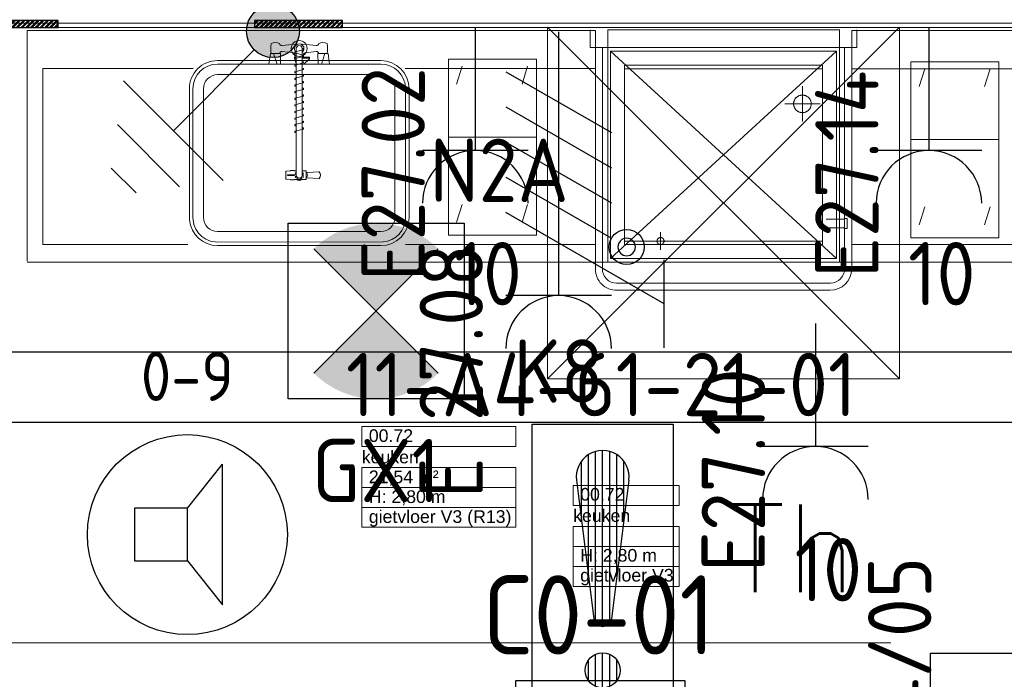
# Model space of a CAD drawing. Header units: millimetres. Extents: x -39149 to 267781, y -2340 to 58540.
# Tile 177 of 244: x 44840 to 47638, y 4997 to 6872. Entities that reach past the tile are written whole.
import ezdxf
from ezdxf.enums import TextEntityAlignment as Align

# ---------------------------------------------------------------- set-up
doc = ezdxf.new("R2010")
doc.units = ezdxf.units.MM
doc.header["$LTSCALE"] = 100
doc.header["$MEASUREMENT"] = 0
for name, pattern in [('B0605', [141, 70, -35, 1, -35]), ('B0701', [46.823999, 31.199999, -15.624]), ('E_GOOT2', [2000, 1000, 1000])]:
    doc.linetypes.add(name, pattern=pattern)
for name, color, linetype in [('00  Bestaand', 7, 'Continuous'), ('000025--bestaand', 9, 'Continuous'), ('22 C Binnenwanden', 7, 'Continuous'), ('22 C Binnenwanden Laagscheidingslijnen', 7, 'Continuous'), ('45 Plafond', 7, 'Continuous'), ('73 Keuken', 7, 'Continuous'), ('A Stramien', 7, 'Continuous'), ('Achterhout', 6, 'Continuous'), ('AL$1A---_ALGEMEEN--bestaand', 9, 'Continuous'), ('BL$4----', 7, 'Continuous'), ('EL6121--', 3, 'Continuous'), ('EL6122--_L', 4, 'Continuous'), ('EL6131--_KG', 3, 'Continuous'), ('EL6221--_KRACHT_400', 3, 'Continuous'), ('EL6222--_KRACHT_230', 3, 'Continuous'), ('EL6311--_LICHT_BINNEN', 3, 'Continuous'), ('EL6421--_GELUID', 3, 'Continuous'), ('EL6441--_DATACOM', 3, 'Continuous'), ('EL6511--_BRANDMELD', 3, 'Continuous'), ('EL6521--bestaand', 7, 'Continuous'), ('Z Ruimteoppervlak', 7, 'Continuous'), ('Z Ruimteoppervlak Zone label', 7, 'Continuous'), ('Z Ruimteoppervlak Zone tekst', 7, 'Continuous')]:
    doc.layers.add(name, color=color, linetype=linetype)
doc.styles.add('buro-012', font='isocp.shx', dxfattribs={"height": 120})
doc.styles.add('BURO-018', font='isocp.shx', dxfattribs={"height": 180})
doc.styles.add('GENERATED_STYLE_1', font='arial.ttf')
doc.styles.add('GENERATED_STYLE_2', font='swiss.ttf')
doc.styles.add('GENERATED_STYLE_3', font='swiss.ttf', dxfattribs={"width": 0.96})
doc.styles.add('ISO25', font='ISO', dxfattribs={"height": 225})
doc.styles.add('STABICAD-012', font='ISOCP.SHX', dxfattribs={"height": 1.2})
doc.styles.add('STABICAD-018', font='ISOCP.SHX', dxfattribs={"height": 1.8})
doc.styles.get("Standard").update_dxf_attribs({"font": 'txt', "bigfont": 'BIGFONT.SHX'})

# ---------------------------------------------------------------- blocks, each defined once
blk = doc.blocks.new('Slab_119_7', base_point=(34211.5, 612.1))
at = {"layer": '45 Plafond', "color": 8, "linetype": 'Continuous', "lineweight": 0}
blk.add_lwpolyline([(34211.5, 612.1, 0.066229), (50336.5, 5152.1), (50336.5, 11626.8), (48610, 11626.8), (48610, 11625), (43211.5, 11625), (43211.5, 5466.1), (41411.5, 5466.1), (41411.5, 10199.6), (34211.5, 10199.6)], format="xyb", close=True, dxfattribs=at)
blk = doc.blocks.new('keuken_00.72_43_7', base_point=(46031, 5574.2))
at = {"layer": 'Z Ruimteoppervlak Zone label', "color": 8, "linetype": 'Continuous', "lineweight": 0}
for p, q in [((45812, 5715.6), (46249.9, 5715.6)), ((45812, 5659), (45812, 5715.6)), ((46249.9, 5715.6), (46249.9, 5659)), ((46249.9, 5659), (45812, 5659)), ((45812, 5598.7), (46249.9, 5598.7)), ((45812, 5542.1), (45812, 5598.7)), ((46249.9, 5598.7), (46249.9, 5542.1)), ((46249.9, 5542.1), (45812, 5542.1)), ((45812, 5542.1), (46249.9, 5542.1)), ((45812, 5485.5), (45812, 5542.1)), ((46249.9, 5542.1), (46249.9, 5485.5)), ((46249.9, 5485.5), (45812, 5485.5)), ((45812, 5485.5), (46249.9, 5485.5)), ((45812, 5428.9), (45812, 5485.5)), ((46249.9, 5485.5), (46249.9, 5428.9)), ((46249.9, 5428.9), (45812, 5428.9))]:
    blk.add_line(p, q, dxfattribs=at)
at = {"linetype": 'Continuous', "lineweight": 0, "flags": 1}
for tag in ['ROOM_AREA', 'ROOM_PERIM', 'ROOM_WALLS_SURF', 'ROOM_DOORS_SURF', 'ROOM_WINDS_SURF', 'ROOM_BASELEV', 'ROOM_NET_AREA', 'ROOM_REDUCED_AREA', 'ROOM_CALC_AREA', 'ROOM_VOLUME']:
    blk.add_attdef(tag, text='', height=2000, dxfattribs=at).set_placement((46031, 5002.7), align=Align.BOTTOM_LEFT)
at = {"layer": 'Z Ruimteoppervlak Zone tekst', "color": 2, "lineweight": 0, "insert": (45832, 5590.4), "char_height": 36, "attachment_point": 1, "style": 'GENERATED_STYLE_1'}
blk.add_mtext('{21,54 m²}', dxfattribs=at)
at = {"layer": 'Z Ruimteoppervlak Zone tekst', "color": 2, "lineweight": 0}
for tag, style, p in [('ROOM_NUMBER', 'GENERATED_STYLE_1', (45832, 5660.7)), ('ROOM_NAME', 'GENERATED_STYLE_2', (45812, 5600)), ('ROOM_HEIGHT', 'GENERATED_STYLE_1', (45832, 5487.2)), ('BASEC', 'GENERATED_STYLE_1', (45832, 5430.6))]:
    blk.add_attdef(tag, text='', height=36, dxfattribs=dict(at, style=style)).set_placement(p, align=Align.BOTTOM_LEFT)
blk = doc.blocks.new('Wall_50_7', base_point=(11.5, 5100))
at = {"layer": '00  Bestaand', "color": 8, "linetype": 'Continuous', "lineweight": 0}
blk.add_arc((25200.1, 63538.7), 63561, 286.632916, 293.148077, dxfattribs=at)
blk = doc.blocks.new('Wall_351_7', base_point=(43211.5, 6900))
at = {"layer": '22 C Binnenwanden', "color": 8, "linetype": 'Continuous', "lineweight": 0}
blk.add_line((43430.9, 6850), (50336.5, 6850), dxfattribs=at)
at = {"layer": '22 C Binnenwanden Laagscheidingslijnen', "color": 8, "linetype": 'Continuous', "lineweight": 0}
blk.add_line((43436.5, 6862), (50336.5, 6862), dxfattribs=at)
blk = doc.blocks.new('Standard grid marker_9')
at = {"layer": 'A Stramien', "color": 8, "linetype": 'B0605', "lineweight": 0}
blk.add_line((4000, 0), (53996.3, 0), dxfattribs=at)
at = {"layer": 'A Stramien', "color": 4, "lineweight": 0, "style": 'GENERATED_STYLE_3'}
blk.add_attdef('AC_MARKERTEXT_1', text='', height=100, dxfattribs=at).set_placement((-139.2, -80), align=Align.BOTTOM_LEFT)
blk = doc.blocks.new('keuken_00.72_43_8', base_point=(46562.9, 5406.4))
at = {"layer": 'Z Ruimteoppervlak Zone label', "color": 8, "linetype": 'Continuous', "lineweight": 0}
for p, q in [((46412.6, 5547.8), (46713.3, 5547.8)), ((46412.6, 5491.2), (46412.6, 5547.8)), ((46713.3, 5547.8), (46713.3, 5491.2)), ((46713.3, 5491.2), (46412.6, 5491.2)), ((46412.6, 5430.9), (46713.3, 5430.9)), ((46412.6, 5374.3), (46412.6, 5430.9)), ((46713.3, 5430.9), (46713.3, 5374.3)), ((46713.3, 5374.3), (46412.6, 5374.3)), ((46412.6, 5374.3), (46713.3, 5374.3)), ((46412.6, 5317.7), (46412.6, 5374.3)), ((46713.3, 5374.3), (46713.3, 5317.7)), ((46713.3, 5317.7), (46412.6, 5317.7)), ((46412.6, 5317.7), (46713.3, 5317.7)), ((46412.6, 5261.1), (46412.6, 5317.7)), ((46713.3, 5317.7), (46713.3, 5261.1)), ((46713.3, 5261.1), (46412.6, 5261.1))]:
    blk.add_line(p, q, dxfattribs=at)
blk = doc.blocks.new('E00120')
at = {"color": 0, "linetype": 'Continuous'}
for p, q in [((-2.5, 2.5), (2.5, 2.5)), ((-2.5, -2.5), (-2.5, 2.5)), ((2.5, 2.5), (2.5, -2.5)), ((2.5, -2.5), (-2.5, -2.5))]:
    blk.add_line(p, q, dxfattribs=at)
at = {"color": 0, "linetype": 'Continuous', "style": 'BURO-018'}
for tag, p in [('PANEL', (0, 8)), ('CIRCUIT', (0, 5)), ('SUBCIRCUIT', (4.5, 5)), ('LIGHTFIXTURECODE', (0, 0)), ('SWITCHCODE', (4.5, -4.5))]:
    blk.add_attdef(tag, text='', height=1.8, dxfattribs=at).set_placement(p, align=Align.MIDDLE)
blk = doc.blocks.new('E00018')
at = {"color": 0, "linetype": 'Continuous'}
for p, q in [((-1.768, -1.768), (1.768, 1.768)), ((1.768, -1.768), (-1.768, 1.768))]:
    blk.add_line(p, q, dxfattribs=at)
at = {"color": 0, "linetype": 'Continuous', "const_width": 2.5}
for points in [[(-0.884, 0.884, -0.198912), (0, 1.25, -0.198912), (0.884, 0.884, -1)], [(-0.884, -0.884, 0.198912), (0, -1.25, 0.198912), (0.884, -0.884, 1)]]:
    blk.add_lwpolyline(points, format="xyb", dxfattribs=at)
blk = doc.blocks.new('E00120-NO1')
at = {"color": 0, "linetype": 'Continuous'}
for p, q in [((-2.5, 2.5), (2.5, 2.5)), ((-2.5, -2.5), (-2.5, 2.5)), ((2.5, 2.5), (2.5, -2.5)), ((2.5, -2.5), (-2.5, -2.5))]:
    blk.add_line(p, q, dxfattribs=at)
at = {"color": 0, "zscale": 100}
blk.add_blockref('E00018', (0, 0), dxfattribs=at)
at = {"color": 0, "linetype": 'Continuous', "style": 'BURO-018'}
for tag, p in [('PANEL', (0, 8)), ('CIRCUIT', (0, 5)), ('SUBCIRCUIT', (4.5, 5)), ('LIGHTFIXTURECODE', (0, 0)), ('SWITCHCODE', (4.5, -4.5))]:
    blk.add_attdef(tag, text='', height=1.8, dxfattribs=at).set_placement(p, align=Align.MIDDLE)
blk = doc.blocks.new('E00497')
at = {"color": 0}
for p, q in [((0, 0.75), (1, 2)), ((1, -2), (1, 2)), ((0, 0.75), (-1.5, 0.75)), ((0, -0.75), (0, 0.75)), ((-1.5, -0.75), (0, -0.75)), ((0, -0.75), (1, -2))]:
    blk.add_line(p, q, dxfattribs=at)
blk.add_line((-1.5, 0.75), (-1.5, -0.75))
blk.add_circle((0, 0), 2.841, dxfattribs=at)
at = {"color": 0, "linetype": 'Continuous', "style": 'BURO-018'}
blk.add_attdef('TEXT1', text='', height=1.8, dxfattribs=at).set_placement((0, 4.5), align=Align.MIDDLE)
at = {"color": 0, "linetype": 'Continuous', "style": 'BURO-018', "flags": 1}
blk.add_attdef('ARTICLECODE', text='', height=1.8, dxfattribs=at).set_placement((0, 0), align=Align.MIDDLE)
blk = doc.blocks.new('65210004')
at = {"layer": 'AL$1A---_ALGEMEEN--bestaand', "color": 0, "linetype": 'Continuous'}
for p, q in [((-2.4, -2.4), (-2.4, 2.4)), ((-2.4, 2.4), (2.4, 2.4)), ((2.4, 2.4), (2.4, -2.4)), ((2.4, -2.4), (-2.4, -2.4))]:
    blk.add_line(p, q, dxfattribs=at)
at = {"layer": 'AL$1A---_ALGEMEEN--bestaand', "color": 0, "linetype": 'Continuous', "style": 'ISO25'}
for tag, p in [('E_NUMMER', (-0.041, 4.27)), ('E_MATCODE', (0, -0.251))]:
    blk.add_attdef(tag, text='', height=2.25, dxfattribs=at).set_placement(p, align=Align.MIDDLE)
blk = doc.blocks.new('E00153')
at = {"color": 0, "linetype": 'Continuous'}
for p, q in [((-1.443, 7), (1.443, 7)), ((0, 4.5), (-1.443, 7)), ((0, 4.5), (1.443, 7)), ((0, 4.5), (0, 1)), ((-1, 4), (1, 2.845)), ((-1, 3), (1, 1.845))]:
    blk.add_line(p, q, dxfattribs=at)
at = {"color": 7, "style": 'BURO-018'}
for tag, p in [('COMMENT1', (-6, 12)), ('COMMENT2', (6, 12)), ('DATACOM1', (-6, 9)), ('DATACOM2', (6, 9))]:
    blk.add_attdef(tag, text='', height=1.8, dxfattribs=at).set_placement(p, align=Align.MIDDLE)
at = {"color": 0, "style": 'BURO-018'}
blk.add_attdef('TEXT1', text='', height=1.8, dxfattribs=at).set_placement((2.5, 6), align=Align.MIDDLE)
at = {"color": 0, "linetype": 'Continuous', "style": 'BURO-018', "flags": 1}
blk.add_attdef('ARTICLECODE', text='', height=1.8, dxfattribs=at).set_placement((0, 0), align=Align.MIDDLE)
blk = doc.blocks.new('111304')
at = {"color": 0, "linetype": 'Continuous'}
for p, q in [((-1.5, 4.5), (1.5, 4.5)), ((0, 1), (0, 4.5))]:
    blk.add_line(p, q, dxfattribs=at)
blk.add_arc((0, 6), 1.5, 180, 0, dxfattribs=at)
at = {"color": 0, "linetype": 'Continuous', "style": 'BURO-018'}
for tag, p in [('PANEL', (0, 11.5)), ('CIRCUIT', (0, 8.5)), ('SUBCIRCUIT', (4.5, 8.5))]:
    blk.add_attdef(tag, text='', height=1.8, dxfattribs=at).set_placement(p, align=Align.MIDDLE)
at = {"color": 0, "linetype": 'Continuous', "style": 'BURO-018', "flags": 1}
for tag, p in [('POWERCODE', (13, 8.5)), ('ARTICLECODE', (0, 0))]:
    blk.add_attdef(tag, text='', height=1.8, dxfattribs=at).set_placement(p, align=Align.MIDDLE)
blk = doc.blocks.new('111304D')
at = {"layer": 'AL$1A---_ALGEMEEN--bestaand', "color": 0, "linetype": 'Continuous'}
for p, q in [((-3, 9.982), (-3, 7.482)), ((-3, 8.732), (1.5, 6.134)), ((-1.5, 8.5), (1.5, 8.5)), ((0, 1), (0, 8.5)), ((1.5, 5.134), (-1.5, 6.866)), ((1.5, 4.134), (-1.5, 5.866)), ((1.5, 3.134), (-1.5, 4.866)), ((1.5, 2.134), (-1.5, 3.866))]:
    blk.add_line(p, q, dxfattribs=at)
blk.add_lwpolyline([(-1.683, 7.116, 1), (-2.183, 7.116, 1)], format="xyb", close=True, dxfattribs=at)
blk.add_circle((-1.933, 7.116), 0.5, dxfattribs=at)
blk.add_arc((0, 10), 1.5, 180, 0, dxfattribs=at)
at = {"layer": 'AL$1A---_ALGEMEEN--bestaand', "color": 0, "linetype": 'Continuous', "style": 'BURO-018'}
for tag, p in [('CIRCUIT', (0, 12.5)), ('PANEL', (0, 12.5)), ('SUBCIRCUIT', (4.5, 12.5))]:
    blk.add_attdef(tag, text='', height=1.8, dxfattribs=at).set_placement(p, align=Align.MIDDLE)
at = {"layer": 'AL$1A---_ALGEMEEN--bestaand', "color": 0, "linetype": 'Continuous', "style": 'BURO-018', "flags": 1}
for tag, p in [('POWERCODE', (13, 12.5)), ('ARTICLECODE', (0, 0))]:
    blk.add_attdef(tag, text='', height=1.8, dxfattribs=at).set_placement(p, align=Align.MIDDLE)
blk = doc.blocks.new('E00005')
at = {"color": 0, "linetype": 'Continuous'}
for p, q in [((0.5, 7.75), (-0.5, 7.75)), ((1.25, 6.75), (-1.25, 6.75)), ((2, 5.75), (-2, 5.75)), ((0, 5.75), (0, 2.5))]:
    blk.add_line(p, q, dxfattribs=at)
at = {"color": 0, "linetype": 'Continuous', "const_width": 0.75}
blk.add_lwpolyline([(-0.375, 1.75, 1), (0.375, 1.75, 1)], format="xyb", close=True, dxfattribs=at)
at = {"color": 0, "linetype": 'Continuous'}
blk.add_circle((0, 1.75), 0.75, dxfattribs=at)
at = {"color": 0, "linetype": 'Continuous', "style": 'STABICAD-018'}
blk.add_attdef('ARTICLECODE', text='', height=1.8, dxfattribs=at).set_placement((0, 0), align=Align.MIDDLE)
blk = doc.blocks.new('*X1918')
at = {"layer": 'AL$1A---_ALGEMEEN--bestaand', "color": 0, "linetype": 'Continuous'}
for p, q in [((159.6, 198.675), (159.6, 202.134)), ((159.8, 197.35), (159.8, 202.223)), ((160, 197.25), (160, 202.25)), ((160.2, 197.35), (160.2, 202.223)), ((160.4, 198.675), (160.4, 202.134)), ((159.4, 200.262), (159.4, 201.95)), ((160.6, 200.262), (160.6, 201.95)), ((159.8, 195.542), (159.8, 196.458)), ((160, 195.5), (160, 196.5)), ((160.2, 195.542), (160.2, 196.458)), ((159.6, 195.7), (159.6, 196.3)), ((160.4, 195.7), (160.4, 196.3))]:
    blk.add_line(p, q, dxfattribs=at)
blk = doc.blocks.new('1116A7')
at = {"layer": 'AL$1A---_ALGEMEEN--bestaand', "color": 0, "linetype": 'Continuous'}
for p, q in [((-2, -4), (-2, 4)), ((-2, 4), (2, 4)), ((2, 4), (2, -4)), ((-0.744, 2.406), (-0.248, -1.531)), ((0.744, 2.406), (0.248, -1.531)), ((2, -4), (-2, -4))]:
    blk.add_line(p, q, dxfattribs=at)
blk.add_circle((0, -3), 0.5, dxfattribs=at)
for centre, radius, start, end in [((0, 2.5), 0.75, 352.8192, 187.1808), ((0, -1.5), 0.25, 187.1808, 352.8192)]:
    blk.add_arc(centre, radius, start, end, dxfattribs=at)
blk.add_blockref('*X1918', (-160, -199), dxfattribs=at)
at = {"layer": 'AL$1A---_ALGEMEEN--bestaand', "color": 0, "linetype": 'Continuous', "style": 'BURO-018'}
blk.add_attdef('TEXT1', text='', height=1.8, dxfattribs=at).set_placement((0, 6.5), align=Align.MIDDLE)
at = {"layer": 'AL$1A---_ALGEMEEN--bestaand', "color": 0, "linetype": 'Continuous', "style": 'BURO-018', "flags": 1}
blk.add_attdef('ARTICLECODE', (0, 0), '', height=1.8, dxfattribs=at)
at = {"layer": 'EL6221--_KRACHT_400', "color": 1, "style": 'STABICAD-012'}
blk.add_attdef('FIREPROTECTION_PANEL', text='', height=1.8, dxfattribs=at).set_placement((716.247, 450.773), align=Align.MIDDLE)
at = {"layer": 'EL6222--_KRACHT_230', "color": 1, "style": 'STABICAD-018'}
for tag in ['FIREPROTECTION_HARDWARENUMBER', 'FIREPROTECTION_ZONE']:
    blk.add_attdef(tag, (0, 0), '', height=1.8, dxfattribs=at)
at = {"layer": 'EL6311--_LICHT_BINNEN', "color": 1, "style": 'STABICAD-018'}
blk.add_attdef('CODING2', (0, 0), '', height=1.8, dxfattribs=at)
at = {"layer": 'EL6441--_DATACOM', "color": 1, "style": 'STABICAD-018'}
blk.add_attdef('CODING1', (0, 0), '', height=1.8, dxfattribs=at)

msp = doc.modelspace()

# ---------------------------------------------------------------- hatches: boundary and pattern name
at = {"layer": 'Achterhout'}
h = msp.add_hatch(dxfattribs=at)
h.set_pattern_fill('ANSI32', color=256)
h.set_pattern_definition([(45, (6881.397, -3700.376), (-6.735192, 6.735192), []), (45, (6885.887, -3700.376), (-6.735192, 6.735192), [])])
h.paths.add_polyline_path([(44249.4, 6850), (44949.4, 6850), (44949.4, 6870), (44249.4, 6870)])
h = msp.add_hatch(dxfattribs=at)
h.set_pattern_fill('ANSI32', color=256)
h.set_pattern_definition([(45, (7639.634, -3700.46), (-6.735192, 6.735192), []), (45, (7644.124, -3700.46), (-6.735192, 6.735192), [])])
h.paths.add_polyline_path([(45507.6, 6849.9), (45757.6, 6849.9), (45757.6, 6869.9), (45507.6, 6869.9)])

# ---------------------------------------------------------------- linework, layer by layer
at = {"layer": '73 Keuken', "color": 8, "linetype": 'Continuous', "lineweight": 0}
for p, q in [((46475.9, 6841.2), (44860.9, 6841.2)), ((44860.9, 6841.2), (44860.9, 6185.3)), ((46460.9, 6842.7), (46460.9, 6792.7)), ((46475.9, 6185.3), (46475.9, 6841.2)), ((47168.9, 6842.7), (46510.9, 6842.7)), ((46510.9, 6842.7), (46510.9, 6182.7)), ((47168.9, 6182.7), (47168.9, 6842.7)), ((48310.9, 6841.2), (47203.9, 6841.2)), ((47203.9, 6841.2), (47203.9, 6185.3)), ((47218.9, 6792.7), (47218.9, 6842.7)), ((45634.3, 6803.4), (45585.7, 6798.6)), ((45682.8, 6798.6), (45634.3, 6803.4)), ((45548.3, 6745.4), (45552.4, 6776)), ((45552.4, 6776), (45581.2, 6776)), ((45571.3, 6745.4), (45561.4, 6776)), ((45581.2, 6776), (45580.7, 6745.4)), ((45617.6, 6778.1), (45585.7, 6781.3)), ((45621.7, 6765.6), (45621.7, 6773.6)), ((45645.2, 6786.5), (45623.2, 6780.6)), ((45623.2, 6777.2), (45625.7, 6776.5)), ((45625.7, 6789.9), (45625.7, 6779.5)), ((45625.7, 6779.5), (45625.7, 6429.9)), ((45625.7, 6776.5), (45642.8, 6771.9)), ((45642.8, 6779.5), (45642.7, 6791.2)), ((45642.8, 6790.6), (45645.1, 6790)), ((45642.8, 6429.9), (45642.8, 6779.5)), ((45642.8, 6771.9), (45645.3, 6771.2)), ((45646.9, 6773.6), (45646.9, 6765.6)), ((45682.8, 6781.3), (45650.9, 6778.1)), ((45687.9, 6745.4), (45687.4, 6776)), ((45687.4, 6776), (45716.2, 6776)), ((45697.2, 6745.4), (45707.2, 6776)), ((45716.2, 6776), (45720.2, 6745.4)), ((46460.9, 6792.7), (47218.9, 6792.7)), ((46496, 6164.6), (46495.9, 6792.7)), ((46518.9, 6782.7), (47160.9, 6782.7)), ((46518.9, 6192.7), (46518.9, 6782.7)), ((46518.9, 6192.7), (47160.9, 6782.7)), ((46518.9, 6782.7), (47160.9, 6192.7)), ((47160.9, 6782.7), (47160.9, 6192.7)), ((47183.9, 6792.7), (47183.9, 6164.6)), ((45402.3, 6755.8), (45866.3, 6755.8)), ((45402.3, 6745.8), (45866.3, 6745.8)), ((45580.7, 6745.4), (45548.3, 6745.4)), ((45621.2, 6762.9), (45621.2, 6765.6)), ((45621.2, 6765.6), (45621.7, 6765.6)), ((45625.7, 6747), (45621.2, 6762.9)), ((45621.2, 6762.9), (45625.7, 6762.9)), ((45625.7, 6765.6), (45621.7, 6765.6)), ((45645.3, 6767.8), (45623.2, 6761.8)), ((45623.2, 6758.4), (45625.7, 6757.7)), ((45645.3, 6748.9), (45623.2, 6743)), ((45625.7, 6762.9), (45625.7, 6765.6)), ((45646.9, 6765.6), (45642.8, 6765.6)), ((45642.8, 6762.9), (45663.6, 6762.9)), ((45642.8, 6753.1), (45645.3, 6752.4)), ((45647.3, 6745.4), (45642.8, 6745.4)), ((45646.9, 6765.6), (45663.6, 6765.6)), ((45662.2, 6759.7), (45647.3, 6745.4)), ((45663.6, 6765.6), (45663.6, 6762.9)), ((45720.2, 6745.4), (45687.9, 6745.4)), ((46058, 6759.3), (46308, 6759.3)), ((46058, 6259.3), (46058, 6759.3)), ((46308, 6759.3), (46308, 6259.3)), ((46558.9, 6742.7), (47120.9, 6742.7)), ((46558.9, 6232.7), (46558.9, 6742.7)), ((47120.9, 6742.7), (47120.9, 6232.7)), ((47372.3, 6752.1), (47622.3, 6752.1)), ((47372.3, 6531), (47372.3, 6752.1)), ((47622.3, 6752.1), (47622.3, 6531)), ((45333, 6732.8), (44905.9, 6732.8)), ((44905.9, 6732.8), (44905.9, 6232.8)), ((45402.3, 6715.8), (45866.3, 6715.8)), ((45623.2, 6739.5), (45625.7, 6738.9)), ((45645.3, 6730.1), (45623.2, 6724.2)), ((45623.2, 6720.7), (45625.7, 6720.1)), ((45642.8, 6734.3), (45645.3, 6733.6)), ((45642.8, 6715.5), (45645.3, 6714.8)), ((45642.8, 6715.5), (45645.3, 6714.8)), ((46475.9, 6732.8), (45935.6, 6732.8)), ((46097.4, 6739.6), (46081.6, 6689.1)), ((46283, 6739.6), (46267.3, 6689.1)), ((46558.9, 6732.7), (47120.9, 6732.7)), ((46558.9, 6242.7), (46558.9, 6732.7)), ((47120.9, 6732.7), (47120.9, 6242.7)), ((48265.9, 6732.7), (47203.9, 6732.7)), ((47396, 6682), (47411.7, 6732.5)), ((47581.6, 6682), (47597.4, 6732.5)), ((45645.3, 6711.3), (45623.2, 6705.4)), ((45623.2, 6701.9), (45625.7, 6701.3)), ((45645.3, 6692.5), (45623.2, 6686.6)), ((45642.8, 6696.7), (45645.3, 6696)), ((45322.6, 6302.7), (45322.3, 6675.8)), ((45332.3, 6309.8), (45332.3, 6675.8)), ((45362.3, 6309.8), (45362.3, 6675.8)), ((45623.2, 6683.1), (45625.7, 6682.4)), ((45645.3, 6673.7), (45623.2, 6667.8)), ((45623.2, 6664.3), (45625.7, 6663.6)), ((45642.8, 6677.9), (45645.3, 6677.2)), ((45642.8, 6659), (45645.3, 6658.4)), ((45642.8, 6659), (45645.3, 6658.4)), ((45906.3, 6675.8), (45906.3, 6309.8)), ((45936.3, 6675.8), (45936.3, 6309.8)), ((45946.3, 6675.8), (45946.3, 6309.8)), ((45645.3, 6654.9), (45623.2, 6649)), ((45623.2, 6645.5), (45625.7, 6644.8)), ((45645.3, 6636.1), (45623.2, 6630.2)), ((45642.8, 6640.2), (45645.3, 6639.6)), ((45623.2, 6626.7), (45625.7, 6626)), ((45645.3, 6617.3), (45623.2, 6611.4)), ((45623.2, 6607.9), (45625.7, 6607.2)), ((45642.8, 6621.4), (45645.3, 6620.8)), ((45642.8, 6602.6), (45645.3, 6601.9)), ((45642.8, 6602.5), (45645.3, 6601.8)), ((45645.3, 6598.4), (45623.2, 6592.4)), ((45623.2, 6588.9), (45625.7, 6588.3)), ((45645.3, 6579.5), (45623.2, 6573.6)), ((45642.8, 6583.7), (45645.3, 6583)), ((45623.2, 6570.1), (45625.7, 6569.5)), ((45645.3, 6560.7), (45623.2, 6554.8)), ((45623.2, 6551.3), (45625.7, 6550.7)), ((45642.8, 6564.9), (45645.3, 6564.2)), ((46058, 6538.2), (46308, 6538.2)), ((47622.3, 6531), (47372.3, 6531)), ((47372.3, 6531), (47622.3, 6531)), ((47372.3, 6252.1), (47372.3, 6531)), ((47622.3, 6531), (47622.3, 6252.1)), ((45595.8, 6439.3), (45595.8, 6420.6)), ((45608.7, 6442.3), (45597.9, 6441.6)), ((45609.4, 6443), (45609.3, 6442.7)), ((45620.1, 6443.2), (45609.7, 6443.2)), ((45620.1, 6442.3), (45620.1, 6443.2)), ((45625.7, 6442.3), (45620.1, 6442.3)), ((45625.7, 6437.5), (45623.5, 6436.2)), ((45623.5, 6436.2), (45623.5, 6432.4)), ((45654.3, 6442.3), (45642.8, 6442.3)), ((45645.1, 6436.2), (45642.8, 6437.5)), ((45645.1, 6423.7), (45645.1, 6436.2)), ((45654.3, 6437.6), (45654.3, 6442.3)), ((45657.6, 6437.6), (45654.3, 6437.6)), ((45654.3, 6422.3), (45654.3, 6437.6)), ((45689.9, 6439.8), (45657.6, 6437.6)), ((45597.9, 6418.3), (45608.9, 6417.6)), ((45620.1, 6430.6), (45601, 6430.6)), ((45601, 6430.6), (45601, 6429.3)), ((45601, 6429.3), (45620.1, 6429.3)), ((45609.7, 6416.7), (45620.1, 6416.7)), ((45623.5, 6432.4), (45620.1, 6430.6)), ((45620.1, 6429.3), (45623.5, 6427.5)), ((45620.1, 6416.7), (45620.1, 6417.6)), ((45620.1, 6417.6), (45654.3, 6417.6)), ((45623.5, 6427.5), (45623.5, 6423.7)), ((45623.5, 6423.7), (45634.3, 6417.5)), ((45634.3, 6417.5), (45645.1, 6423.7)), ((45654.3, 6434), (45656.8, 6434)), ((45656.8, 6425.9), (45654.3, 6425.9)), ((45654.3, 6417.6), (45654.3, 6422.3)), ((45654.3, 6422.3), (45657.6, 6422.3)), ((45657.6, 6422.3), (45689.9, 6420.1)), ((46097.4, 6346.8), (46081.6, 6296.3)), ((46283, 6346.8), (46267.3, 6296.3)), ((47396, 6289.1), (47411.7, 6339.6)), ((47597.4, 6339.6), (47581.6, 6289.1)), ((47131.4, 6304.7), (47182.4, 6304.7)), ((47182.4, 6304.7), (47182.4, 6306.7)), ((47182.4, 6306.7), (47191.4, 6306.7)), ((47191.4, 6306.7), (47191.4, 6278.7)), ((45866.3, 6269.8), (45402.3, 6269.8)), ((47182.4, 6280.7), (47131.4, 6280.7)), ((47182.4, 6278.7), (47182.4, 6280.7)), ((47191.4, 6278.7), (47182.4, 6278.7)), ((45872.3, 6240.1), (45402.3, 6239.8)), ((46308, 6259.3), (46058, 6259.3)), ((47120.9, 6242.7), (46558.9, 6242.7)), ((47622.3, 6252.1), (47372.3, 6252.1)), ((44905.9, 6232.8), (45318.2, 6232.8)), ((45866.3, 6229.8), (45402.3, 6229.8)), ((45935.8, 6232.8), (46475.9, 6232.8)), ((47120.9, 6232.7), (46558.9, 6232.7)), ((47203.9, 6232.7), (48265.9, 6232.7)), ((44860.9, 6182.7), (46510.9, 6182.7)), ((46475.9, 6185.3), (46475.9, 6162.7)), ((46510.9, 6182.7), (47168.9, 6182.7)), ((47160.9, 6192.7), (46518.9, 6192.7)), ((47203.9, 6182.7), (47168.9, 6182.7)), ((47203.9, 6162.7), (47203.9, 6185.3)), ((47203.9, 6182.7), (48310.9, 6182.7)), ((47143.9, 6122.7), (46535.9, 6122.7)), ((46536.8, 6102.7), (47143.1, 6102.7))]:
    msp.add_line(p, q, dxfattribs=at)
at = {"layer": '73 Keuken', "color": 8, "linetype": 'B0701', "lineweight": 0}
for p, q in [((46339.9, 6850.6), (46339.9, 5850.6)), ((47339.9, 6850.6), (46339.9, 5850.6)), ((47339.9, 5850.6), (46339.9, 6850.6)), ((47339.9, 5850.6), (47339.9, 6850.6)), ((47063.9, 6682.7), (47063.9, 6582.7)), ((47013.9, 6632.7), (47113.9, 6632.7)), ((46660.9, 6267.7), (46660.9, 6217.7)), ((46339.9, 5850.6), (47339.9, 5850.6))]:
    msp.add_line(p, q, dxfattribs=at)
at = {"layer": '73 Keuken', "color": 8, "linetype": 'Continuous', "lineweight": 0}
msp.add_circle((45634.3, 6789.9), 22.5, dxfattribs=at)
at = {"layer": '73 Keuken', "color": 8, "linetype": 'B0701', "lineweight": 0}
for centre, radius in [((47063.9, 6632.7), 25), ((46660.9, 6242.7), 10)]:
    msp.add_circle(centre, radius, dxfattribs=at)
at = {"layer": '73 Keuken', "color": 8, "linetype": 'Continuous', "lineweight": 0}
for centre, radius, start, end in [((45626.5, 6789.9), 72.8, 168.9449, 191.0551), ((45566.8, 6783.9), 23.2, 60.0407, 120.4951), ((45585.1, 6805.3), 6.75, 191.1428, 275.7106), ((45634.3, 6789.9), 13.5, 309.2965, 230.7035), ((45634.3, 6789.9), 8.55, 8.5919, 180), ((45683.5, 6805.3), 6.75, 264.2894, 348.8572), ((45701.9, 6784), 23.2, 60.1791, 120.4951), ((45642.1, 6789.9), 72.7, 348.9449, 11.253), ((45585.1, 6774.6), 6.75, 84.2894, 167.9098), ((45617.2, 6773.6), 4.5, 0, 84.2894), ((45623.7, 6778.9), 1.8, 105, 255.0001), ((45644.7, 6788.3), 1.8, 285, 75.6778), ((45645.1, 6769.5), 1.75, 276.7534, 83.2466), ((45651.4, 6773.6), 4.5, 95.7106, 180), ((45683.5, 6774.6), 6.75, 11.1428, 95.7106), ((45402.2, 6675.9), 79.9, 89.9441, 180.0559), ((45402.3, 6675.8), 70, 90, 180), ((45623.7, 6760.1), 1.8, 105, 255.0001), ((45623.7, 6741.3), 1.8, 105, 255.0001), ((45644.9, 6750.7), 1.8, 285, 75.0001), ((45659.1, 6762.9), 4.5, 313.9011, 0), ((45866.3, 6675.8), 80, 0, 90), ((45866.3, 6675.8), 70, 0, 90), ((45402.3, 6675.8), 40, 90, 180), ((45623.7, 6722.5), 1.8, 105, 255.0001), ((45644.9, 6731.9), 1.8, 285, 75.0001), ((45645.1, 6713.1), 1.75, 276.7534, 83.2466), ((45866.3, 6675.8), 40, 0, 90), ((45623.7, 6703.7), 1.8, 105, 255.0001), ((45623.7, 6684.9), 1.8, 105, 255.0001), ((45644.9, 6694.3), 1.8, 285, 75.0001), ((45623.7, 6666), 1.8, 105, 255.0001), ((45644.9, 6675.4), 1.8, 285, 75.0001), ((45645.1, 6656.6), 1.75, 276.7534, 83.2466), ((45623.7, 6647.2), 1.8, 105, 255.0001), ((45623.7, 6628.4), 1.8, 105, 255.0001), ((45644.9, 6637.8), 1.8, 285, 75.0001), ((45623.7, 6609.6), 1.8, 105, 255.0001), ((45644.9, 6619), 1.8, 285, 75.0001), ((45623.7, 6590.7), 1.8, 105, 255.0001), ((45645.1, 6600.1), 1.75, 276.7534, 83.2466), ((45644.9, 6581.3), 1.8, 285, 75.0001), ((45623.7, 6571.9), 1.8, 105, 255.0001), ((45623.7, 6553.1), 1.8, 105, 255.0001), ((45644.9, 6562.5), 1.8, 285, 75.0001), ((45598, 6439.3), 2.25, 93.8141, 180), ((45608.7, 6442.9), 0.617, 267.5506, 345.5705), ((45609.7, 6442.8), 0.45, 90, 147.8204), ((45690, 6438), 1.88, 43.6724, 93.9905), ((45681.6, 6429.9), 13.5, 316.3276, 43.6724), ((45598, 6420.6), 2.25, 180, 266.1859), ((45608.8, 6417.2), 0.45, 0, 86.1859), ((45609.8, 6417.2), 0.48, 180, 266.4239), ((45634.3, 6429.9), 15.3, 233.9811, 306.0189), ((45634.3, 6429.9), 8.55, 180, 0), ((45653.2, 6429.9), 5.4, 311.4096, 48.5904), ((45690, 6421.9), 1.88, 266.0095, 316.3276), ((45402.3, 6309.8), 80, 185.1181, 270), ((45402.2, 6309.7), 69.9, 179.9543, 270.0457), ((45402.3, 6309.8), 40, 180, 270), ((45866.3, 6309.8), 80, 270, 0), ((45866.3, 6309.8), 40, 270, 0), ((45866.3, 6309.8), 70, 274.942, 0), ((46535.8, 6162.6), 59.9, 179.902, 270.8996), ((46535.9, 6162.7), 40, 177.3498, 270.0004), ((47143.1, 6163.6), 60.9, 270, 359.1983), ((47142, 6164.6), 41.9, 272.6485, 359.9961)]:
    msp.add_arc(centre, radius, start, end, dxfattribs=at)
at = {"layer": 'Achterhout'}
for points in [[(44249.4, 6850), (44949.4, 6850), (44949.4, 6870), (44249.4, 6870)], [(45507.6, 6849.9), (45757.6, 6849.9), (45757.6, 6869.9), (45507.6, 6869.9)]]:
    msp.add_lwpolyline(points, close=True, dxfattribs=at)
at = {"layer": 'EL6122--_L'}
msp.add_arc((25186.5, 63538.5), 63640.1, 246.67311, 293.32689, dxfattribs=at)
at = {"layer": 'EL6131--_KG', "linetype": 'E_GOOT2'}
for p, q in [((42619.2, 5928.2), (50239.3, 5928.2)), ((42419.2, 5728.2), (50239.3, 5728.2))]:
    msp.add_line(p, q, dxfattribs=at)

# ---------------------------------------------------------------- block references
at = {"layer": '00  Bestaand', "color": 1, "lineweight": 0}
msp.add_blockref('Wall_50_7', (11.5, 5100), dxfattribs=at)
at = {"layer": '22 C Binnenwanden', "color": 1, "lineweight": 0}
msp.add_blockref('Wall_351_7', (43211.5, 6900), dxfattribs=at)
at = {"layer": '45 Plafond', "color": 252, "linetype": 'Continuous', "lineweight": 0}
msp.add_blockref('Slab_119_7', (34211.5, 612.1), dxfattribs=at)
at = {"layer": 'A Stramien', "color": 1, "linetype": 'Continuous', "lineweight": 0, "zscale": 1000}
msp.add_blockref('Standard grid marker_9', (-5984.8, 5100.3), dxfattribs=at)
at = {"layer": 'EL6121--', "linetype": 'Continuous', "xscale": 100, "yscale": 100, "rotation": 134.9999999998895}
msp.add_blockref('E00005', (45683.5, 6962.9), dxfattribs=at)
at = {"layer": 'EL6221--_KRACHT_400', "linetype": 'Continuous'}
ref = msp.add_blockref('111304D', (46371.4, 6937.5), dxfattribs=dict(at, xscale=100, yscale=100, rotation=180))
ref.add_attrib('CIRCUIT', 'K8', dxfattribs={"layer": '0', "color": 1, "linetype": 'ByBlock', "height": 180, "style": 'STABICAD-018'}).set_placement((46371.4, 5873.2), align=Align.MIDDLE)
ref.add_attrib('SUBCIRCUIT', 'E 27.08', dxfattribs={"layer": '0', "color": 1, "linetype": 'ByBlock', "height": 180, "rotation": 90, "style": 'STABICAD-018'}).set_placement((46065.9, 5873.2), align=Align.MIDDLE)
at = {"layer": 'EL6222--_KRACHT_230', "linetype": 'Continuous'}
ref = msp.add_blockref('111304', (46134.3, 6950), dxfattribs=dict(at, xscale=100, yscale=100, zscale=100, rotation=180))
ref.add_attrib('CIRCUIT', '10', dxfattribs={"layer": '0', "color": 3, "linetype": 'ByBlock', "height": 180, "style": 'BURO-018'}).set_placement((46170.9, 6150), align=Align.MIDDLE)
ref.add_attrib('SUBCIRCUIT', 'E27.02', dxfattribs={"layer": '0', "color": 3, "linetype": 'ByBlock', "height": 180, "rotation": 90, "style": 'BURO-018'}).set_placement((45900.9, 6432.9), align=Align.MIDDLE)
ref = msp.add_blockref('111304', (47423.3, 6950), dxfattribs=dict(at, xscale=100, yscale=100, zscale=100, rotation=180))
ref.add_attrib('CIRCUIT', '10', dxfattribs={"layer": '0', "color": 3, "linetype": 'ByBlock', "height": 180, "style": 'BURO-018'}).set_placement((47459.9, 6150), align=Align.MIDDLE)
ref.add_attrib('SUBCIRCUIT', 'E27.14', dxfattribs={"layer": '0', "color": 3, "linetype": 'ByBlock', "height": 180, "rotation": 90, "style": 'BURO-018'}).set_placement((47189.9, 6432.9), align=Align.MIDDLE)
ref = msp.add_blockref('111304', (47100.8, 6108.4), dxfattribs=dict(at, xscale=100, yscale=100, zscale=100, rotation=180))
ref.add_attrib('CIRCUIT', '10', dxfattribs={"layer": '0', "color": 3, "linetype": 'ByBlock', "height": 180, "style": 'BURO-018'}).set_placement((47137.4, 5308.4), align=Align.MIDDLE)
ref.add_attrib('SUBCIRCUIT', 'E27.10', dxfattribs={"layer": '0', "color": 3, "linetype": 'ByBlock', "height": 180, "rotation": 90, "style": 'BURO-018'}).set_placement((46867.4, 5591.3), align=Align.MIDDLE)
ref = msp.add_blockref('111304', (46859.3, 3675.4), dxfattribs=dict(at, xscale=100, yscale=100, zscale=100, rotation=20.00000000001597))
ref.add_attrib('CIRCUIT', '18', dxfattribs={"layer": '0', "color": 1, "linetype": 'ByBlock', "height": 180, "style": 'BURO-018'}).set_placement((46568.6, 4278.3), align=Align.MIDDLE)
ref.add_attrib('SUBCIRCUIT', 'E92.01', dxfattribs={"layer": '0', "color": 1, "linetype": 'ByBlock', "height": 180, "rotation": 90, "style": 'BURO-018'}).set_placement((46746.8, 4681.7), align=Align.MIDDLE)
at = {"layer": 'EL6311--_LICHT_BINNEN', "linetype": 'Continuous'}
ref = msp.add_blockref('E00120-NO1', (45852.5, 6043.8), dxfattribs=dict(at, xscale=100, yscale=100, zscale=100))
ref.add_attrib('CIRCUIT', 'N2A', dxfattribs={"layer": '0', "color": 3, "linetype": 'ByBlock', "height": 180, "style": 'BURO-018'}).set_placement((46202.5, 6443.8), align=Align.MIDDLE)
ref.add_attrib('LIGHTFIXTURECODE', 'GX1', dxfattribs={"layer": '0', "color": 3, "linetype": 'ByBlock', "height": 180, "style": 'BURO-018'}).set_placement((45852.5, 5590.6), align=Align.MIDDLE)
ref = msp.add_blockref('E00120', (47678.3, 4820.8), dxfattribs=dict(at, xscale=100, yscale=100, zscale=100))
ref.add_attrib('CIRCUIT', '3A', dxfattribs={"layer": '0', "color": 3, "linetype": 'ByBlock', "height": 180, "style": 'BURO-018'}).set_placement((48028.3, 5220.8), align=Align.MIDDLE)
ref.add_attrib('LIGHTFIXTURECODE', 'GX1', dxfattribs={"layer": '0', "color": 3, "linetype": 'ByBlock', "height": 180, "style": 'BURO-018'}).set_placement((47678.3, 4820.8), align=Align.MIDDLE)
at = {"layer": 'EL6421--_GELUID', "linetype": 'Continuous'}
ref = msp.add_blockref('E00497', (45316.5, 5408.2), dxfattribs=dict(at, xscale=100, yscale=100, zscale=100))
ref.add_attrib('TEXT1', '0-9', dxfattribs={"layer": '0', "color": 1, "linetype": 'ByBlock', "height": 140, "style": 'buro-012'}).set_placement((45316.5, 5858.2), align=Align.MIDDLE)
at = {"layer": 'EL6441--_DATACOM', "linetype": 'Continuous'}
ref = msp.add_blockref('E00153', (47311.4, 3875.5), dxfattribs=dict(at, xscale=100, yscale=100, zscale=100, rotation=20.00000000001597))
ref.add_attrib('DATACOM1', 'Z.0.1.04/05', dxfattribs={"layer": '0', "color": 1, "linetype": 'ByBlock', "height": 180, "rotation": 90, "style": 'BURO-018'}).set_placement((47340, 4825.3), align=Align.MIDDLE)
at = {"layer": 'EL6511--_BRANDMELD', "linetype": 'Continuous'}
ref = msp.add_blockref('1116A7', (46496.4, 5322.1), dxfattribs=dict(at, xscale=100, yscale=100))
ref.add_attrib('CODING1', '11-A4-61-21-01', dxfattribs={"layer": '0', "color": 1, "linetype": 'ByBlock', "height": 180, "style": 'STABICAD-018'}).set_placement((46492.2, 5834.9), align=Align.MIDDLE)
at = {"layer": 'EL6521--bestaand'}
ref = msp.add_blockref('65210004', (46489.6, 4753.4), dxfattribs=dict(at, xscale=100, yscale=100, zscale=100))
ref.add_attrib('E_NUMMER', 'C0-01', dxfattribs={"layer": '000025--bestaand', "linetype": 'Continuous', "height": 225, "style": 'ISO25'}).set_placement((46485.4, 5180.4), align=Align.MIDDLE)
at = {"layer": 'Z Ruimteoppervlak', "color": 2, "linetype": 'Continuous', "lineweight": 0}
ref = msp.add_blockref('keuken_00.72_43_7', (46031, 5574.2), dxfattribs=at)
ref.add_attrib('ROOM_NAME', 'keuken', dxfattribs={"layer": 'Z Ruimteoppervlak Zone tekst', "color": 2, "linetype": 'Continuous', "lineweight": 0, "height": 36, "style": 'GENERATED_STYLE_2'}).set_placement((45812, 5600), align=Align.BOTTOM_LEFT)
ref.add_attrib('ROOM_NUMBER', '00.72', dxfattribs={"layer": 'Z Ruimteoppervlak Zone tekst', "color": 2, "linetype": 'Continuous', "lineweight": 0, "height": 36, "style": 'GENERATED_STYLE_1'}).set_placement((45832, 5660.7), align=Align.BOTTOM_LEFT)
ref.add_attrib('ROOM_HEIGHT', 'H: 2,80 m', dxfattribs={"layer": 'Z Ruimteoppervlak Zone tekst', "color": 2, "linetype": 'Continuous', "lineweight": 0, "height": 36, "style": 'GENERATED_STYLE_1'}).set_placement((45832, 5487.2), align=Align.BOTTOM_LEFT)
ref.add_attrib('BASEC', 'gietvloer V3 (R13)', dxfattribs={"layer": 'Z Ruimteoppervlak Zone tekst', "color": 2, "linetype": 'Continuous', "lineweight": 0, "height": 36, "style": 'GENERATED_STYLE_1'}).set_placement((45832, 5430.6), align=Align.BOTTOM_LEFT)
ref = msp.add_blockref('keuken_00.72_43_8', (46562.9, 5406.4), dxfattribs=at)
ref.add_attrib('ROOM_NAME', 'keuken', (46412.6, 5444.2), dxfattribs={"layer": 'Z Ruimteoppervlak Zone tekst', "color": 2, "linetype": 'Continuous', "lineweight": 0, "height": 36, "style": 'GENERATED_STYLE_2'})
ref.add_attrib('ROOM_NUMBER', '00.72', (46432.6, 5504.8), dxfattribs={"layer": 'Z Ruimteoppervlak Zone tekst', "color": 2, "linetype": 'Continuous', "lineweight": 0, "height": 36, "style": 'GENERATED_STYLE_1'})
ref.add_attrib('ROOM_HEIGHT', 'H: 2,80 m', (46432.6, 5331.3), dxfattribs={"layer": 'Z Ruimteoppervlak Zone tekst', "color": 2, "linetype": 'Continuous', "lineweight": 0, "height": 36, "style": 'GENERATED_STYLE_1'})
ref.add_attrib('BASEC', 'gietvloer V3', (46432.6, 5274.7), dxfattribs={"layer": 'Z Ruimteoppervlak Zone tekst', "color": 2, "linetype": 'Continuous', "lineweight": 0, "height": 36, "style": 'GENERATED_STYLE_1'})

# ---------------------------------------------------------------- texts
at = {"layer": 'BL$4----'}
msp.add_text('Th', height=250, dxfattribs=at).set_placement((46844.3, 5244.2))

doc.saveas('drawing.dxf')
